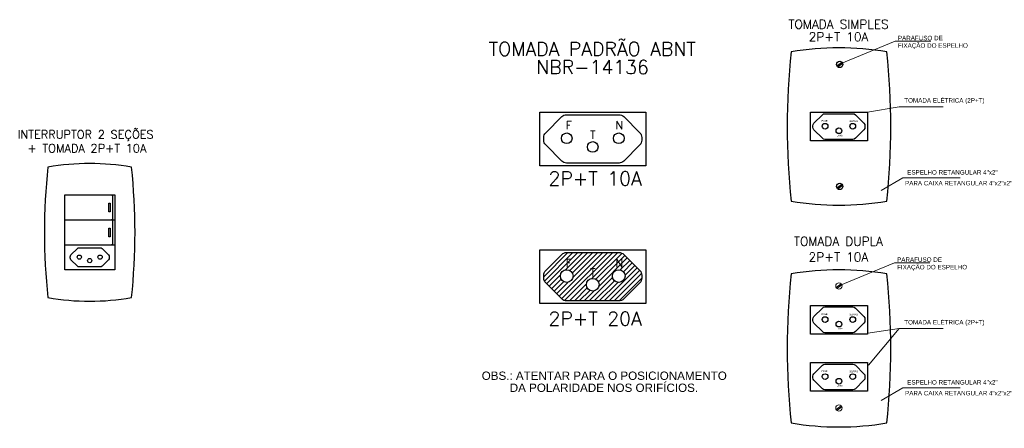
# Model space of a CAD drawing. Extents: x -98 to 248, y -55 to 13.
# Tile 51 of 117: x 117.58 to 126.47, y -11.71 to -8.02. Entities that reach past the tile are written whole.
import ezdxf
from ezdxf.enums import TextEntityAlignment as Align

# ---------------------------------------------------------------- set-up
doc = ezdxf.new("R2010")
doc.units = 0
doc.header["$LTSCALE"] = 0.01
for name, color, linetype in [('02', 2, 'Continuous'), ('DES', 2, 'Continuous'), ('FAM-DISJUNTORES', 1, 'Continuous'), ('TXT', 3, 'Continuous')]:
    doc.layers.add(name, color=color, linetype=linetype)
doc.styles.add('Arial', font='arial.ttf', dxfattribs={"height": 0.1})
doc.styles.add('ROMANS', font='romans.shx')

# ---------------------------------------------------------------- blocks, each defined once
blk = doc.blocks.new('TOMADA PADRÃO ABNT')
h = blk.add_hatch()
h.set_pattern_fill('LINE', color=11, scale=0.01, angle=45)
h.set_pattern_definition([(45, (-76.194974, -133.499426), (-0.02245064, 0.02245064), [])])
h.paths.add_polyline_path([(0.2796, -0.9705, 0.198912), (0.237, -0.9529), (-0.237, -0.9529, 0.198912), (-0.2796, -0.9705), (-0.4249, -1.1158, 0.198912), (-0.4425, -1.1584), (-0.4425, -1.1838, 0.198912), (-0.4249, -1.2264), (-0.2796, -1.3717, 0.198912), (-0.237, -1.3893), (0.237, -1.3893, 0.198912), (0.2796, -1.3717), (0.4249, -1.2264, 0.198912), (0.4425, -1.1838), (0.4425, -1.1584, 0.198912), (0.4249, -1.1158)])
h.paths.add_polyline_path([(0.2925, -1.1659, -1), (0.1769, -1.1659, -1)], flags=16)
h.paths.add_polyline_path([(0.0578, -1.244, -1), (-0.0578, -1.244, -1)], flags=16)
h.paths.add_polyline_path([(-0.1769, -1.1659, -1), (-0.2925, -1.1659, -1)], flags=16)
for points in [[(-0.4786, -0.1694), (-0.4786, 0.3152), (0.4786, 0.3152), (0.4786, -0.1694)], [(-0.4786, -1.4134), (-0.4786, -0.9288), (0.4786, -0.9288), (0.4786, -1.4134)]]:
    blk.add_lwpolyline(points, close=True)
for points in [[(-0.4425, 0.0601), (-0.4425, 0.0856, -0.198912), (-0.4249, 0.1282), (-0.2796, 0.2735, -0.198912), (-0.237, 0.2911), (0.237, 0.2911, -0.198912), (0.2796, 0.2735), (0.4249, 0.1282, -0.198912), (0.4425, 0.0856), (0.4425, 0.0601, -0.198912), (0.4249, 0.0176), (0.2796, -0.1277, -0.198912), (0.237, -0.1454), (-0.237, -0.1454, -0.198912), (-0.2796, -0.1277), (-0.4249, 0.0176, -0.198912)], [(-0.4425, -1.1838), (-0.4425, -1.1584, -0.198912), (-0.4249, -1.1158), (-0.2796, -0.9705, -0.198912), (-0.237, -0.9529), (0.237, -0.9529, -0.198912), (0.2796, -0.9705), (0.4249, -1.1158, -0.198912), (0.4425, -1.1584), (0.4425, -1.1838, -0.198912), (0.4249, -1.2264), (0.2796, -1.3717, -0.198912), (0.237, -1.3893), (-0.237, -1.3893, -0.198912), (-0.2796, -1.3717), (-0.4249, -1.2264, -0.198912)]]:
    blk.add_lwpolyline(points, format="xyb", close=True)
for centre, radius in [((-0.2347, 0.0781), 0.0481), ((0.2347, 0.0781), 0.0481), ((0, 0), 0.0481), ((-0.2347, -1.1659), 0.0578), ((0.2347, -1.1659), 0.0578), ((0, -1.244), 0.0578)]:
    blk.add_circle(centre, radius)
at = {"style": 'ROMANS'}
for s, p in [('TOMADA PADRÃO ABNT', (-0.0043, 0.9008)), ('NBR-14136', (-0.0022, 0.7208)), ('2P+T 10A', (0.0214, -0.2843)), ('2P+T 20A', (0.0214, -1.5498))]:
    blk.add_text(s, height=0.125, dxfattribs=at).set_placement(p, align=Align.MIDDLE)
for s, p in [('F', (-0.2443, 0.1592)), ('N', (0.2058, 0.16)), ('T', (-0.0243, 0.0733)), ('F', (-0.2443, -1.0848)), ('N', (0.2058, -1.084)), ('T', (-0.0243, -1.1707))]:
    blk.add_text(s, height=0.0722, rotation=0.00065, dxfattribs=at).set_placement(p)
blk = doc.blocks.new('TOMADA SIMPLES')
blk.add_lwpolyline([(0.4318, 0.7121, 0.083714), (-0.4309, 0.7121)], format="xyb")
blk.add_lwpolyline([(-0.2577, -0.0901), (-0.2577, 0.1675), (0.2587, 0.1675), (0.2587, -0.0901)], close=True)
blk.add_lwpolyline([(-0.2352, 0.032), (-0.2352, 0.0455, -0.198912), (-0.2259, 0.0681), (-0.1486, 0.1454, -0.198912), (-0.126, 0.1547), (0.126, 0.1547, -0.198912), (0.1486, 0.1454), (0.2259, 0.0681, -0.198912), (0.2352, 0.0455), (0.2352, 0.032, -0.198912), (0.2259, 0.0093), (0.1486, -0.0679, -0.198912), (0.126, -0.0773), (-0.126, -0.0773, -0.198912), (-0.1486, -0.0679), (-0.2259, 0.0093, -0.198912)], format="xyb", close=True)
for centre in [(-0.1248, 0.0415), (0, 0), (0.1248, 0.0415)]:
    blk.add_circle(centre, 0.0256)
for centre, radius, start, end in [((5.829, 0.0387), 6.296, 173.86046, 186.13954), ((-5.828, 0.0387), 6.296, 353.86046, 6.13954), ((0.0005, 1.9237), 2.5945, 260.42935, 279.57065)]:
    blk.add_arc(centre, radius, start, end)
at = {"style": 'ROMANS'}
for s, p in [('TOMADA SIMPLES', (-0.0036, 0.9215)), ('2P+T 10A', (-0.0036, 0.8085))]:
    blk.add_text(s, height=0.08, dxfattribs=at).set_placement(p, align=Align.CENTER)
blk = doc.blocks.new('TOMADA DUPLA')
blk.add_lwpolyline([(0.4318, 0.4545, 0.083714), (-0.4309, 0.4545)], format="xyb")
for points in [[(-0.2577, -0.0901), (-0.2577, 0.1675), (0.2587, 0.1675), (0.2587, -0.0901)], [(-0.2577, -0.6052), (-0.2577, -0.3477), (0.2587, -0.3477), (0.2587, -0.6052)]]:
    blk.add_lwpolyline(points, close=True)
for points in [[(-0.2352, 0.032), (-0.2352, 0.0455, -0.198912), (-0.2259, 0.0681), (-0.1486, 0.1454, -0.198912), (-0.126, 0.1547), (0.126, 0.1547, -0.198912), (0.1486, 0.1454), (0.2259, 0.0681, -0.198912), (0.2352, 0.0455), (0.2352, 0.032, -0.198912), (0.2259, 0.0093), (0.1486, -0.0679, -0.198912), (0.126, -0.0773), (-0.126, -0.0773, -0.198912), (-0.1486, -0.0679), (-0.2259, 0.0093, -0.198912)], [(-0.2352, -0.4832), (-0.2352, -0.4697, -0.198912), (-0.2259, -0.4471), (-0.1486, -0.3698, -0.198912), (-0.126, -0.3605), (0.126, -0.3605, -0.198912), (0.1486, -0.3698), (0.2259, -0.4471, -0.198912), (0.2352, -0.4697), (0.2352, -0.4832, -0.198912), (0.2259, -0.5058), (0.1486, -0.5831, -0.198912), (0.126, -0.5925), (-0.126, -0.5925, -0.198912), (-0.1486, -0.5831), (-0.2259, -0.5058, -0.198912)]]:
    blk.add_lwpolyline(points, format="xyb", close=True)
for centre in [(-0.1248, 0.0415), (0, 0), (0.1248, 0.0415), (-0.1248, -0.4737), (0, -0.5152), (0.1248, -0.4737)]:
    blk.add_circle(centre, 0.0256)
for centre, radius, start, end in [((5.829, -0.2189), 6.296, 173.86046, 186.13954), ((-5.828, -0.2189), 6.296, 353.86046, 6.13954), ((0.0005, 1.6661), 2.5945, 260.42935, 279.57065)]:
    blk.add_arc(centre, radius, start, end)
at = {"style": 'ROMANS'}
for s, p in [('TOMADA DUPLA', (-0.0046, 0.7073)), ('2P+T 10A', (-0.0046, 0.566))]:
    blk.add_text(s, height=0.08, dxfattribs=at).set_placement(p, align=Align.CENTER)
blk = doc.blocks.new('INTERRUPTOR 2 SEÇÕES + TOMADA 10A')
at = {"layer": 'FAM-DISJUNTORES'}
blk.add_line((-0.2259, 0.2827), (-0.2259, 0.9589), dxfattribs=at)
for points in [[(0.3774, 1.21, 0.083714), (-0.3774, 1.21)], [(0.1957, 0.9589, -0.414214), (0.2062, 0.9483), (0.2062, 0.744, -0.414214), (0.1957, 0.7335)], [(0.1957, 0.7335, -0.414214), (0.2062, 0.7229), (0.2062, 0.5186, -0.414214), (0.1957, 0.5081)]]:
    blk.add_lwpolyline(points, format="xyb", dxfattribs=at)
for points in [[(0.2259, 0.9589), (0.2259, 0.2827), (-0.2259, 0.2827)], [(-0.2259, 0.9589), (0.2259, 0.9589)], [(-0.2259, 0.7335), (0.2259, 0.7335)], [(-0.2259, 0.5081), (0.2259, 0.5081)]]:
    blk.add_lwpolyline(points, dxfattribs=at)
for points in [[(0.1737, 0.8853), (0.1853, 0.8853), (0.1853, 0.8071), (0.1737, 0.8071)], [(0.1737, 0.6599), (0.1853, 0.6599), (0.1853, 0.5817), (0.1737, 0.5817)]]:
    blk.add_lwpolyline(points, close=True, dxfattribs=at)
blk.add_lwpolyline([(-0.1764, 0.3903), (-0.1764, 0.4005, -0.198912), (-0.1694, 0.4174), (-0.1115, 0.4754, -0.198912), (-0.0945, 0.4824), (0.0945, 0.4824, -0.198912), (0.1115, 0.4754), (0.1694, 0.4174, -0.198912), (0.1764, 0.4005), (0.1764, 0.3903, -0.198912), (0.1694, 0.3733), (0.1115, 0.3154, -0.198912), (0.0945, 0.3084), (-0.0945, 0.3084, -0.198912), (-0.1115, 0.3154), (-0.1694, 0.3733, -0.198912)], format="xyb", close=True, dxfattribs=at)
for centre in [(-0.0936, 0.3975), (0, 0.3663), (0.0936, 0.3975)]:
    blk.add_circle(centre, 0.0192, dxfattribs=at)
for centre, radius, start, end in [((5.0999, 0.6208), 5.509, 173.86046, 186.13954), ((-5.0999, 0.6208), 5.509, 353.86046, 6.13954), ((0, 2.2702), 2.2702, 260.42935, 279.57065)]:
    blk.add_arc(centre, radius, start, end, dxfattribs=at)
at = {"layer": 'FAM-DISJUNTORES', "insert": (-0.0623, 1.5424), "char_height": 0.075, "width": 2.000063, "attachment_point": 2, "style": 'ROMANS'}
blk.add_mtext(' INTERRUPTOR 2 SEÇÕES\\P\\pxi-3,l4,t4;+^ITOMADA 2P+T 10A', dxfattribs=at)

msp = doc.modelspace()

# ---------------------------------------------------------------- linework, layer by layer
at = {"color": 202, "linetype": 'Continuous', "lineweight": 0}
for p, q in [((125.2322, -8.8546), (125.5164, -8.8052)), ((125.5164, -8.8052), (125.9141, -8.8052)), ((125.3533, -9.5611), (125.5514, -9.4471)), ((125.553, -9.4463), (126.0672, -9.4463)), ((125.2353, -10.8484), (125.5164, -10.8078)), ((125.5164, -10.8078), (125.2402, -11.1367)), ((125.5164, -10.8078), (125.9141, -10.8078)), ((125.3533, -11.4565), (125.5514, -11.3425)), ((125.553, -11.3417), (126.0672, -11.3417))]:
    msp.add_line(p, q, dxfattribs=at)
for points in [[(124.9784, -8.4196), (125.4807, -8.2138), (125.8016, -8.2138)], [(124.9715, -10.4199), (125.4738, -10.2141), (125.7947, -10.2141)]]:
    msp.add_lwpolyline(points, dxfattribs=at)
for centre in [(125.5544, -9.4523), (125.5544, -11.3477)]:
    msp.add_arc(centre, 0.006, 90, 119.91579, dxfattribs=at)
at = {"layer": 'DES', "lineweight": 0}
for p, q in [((124.948, -10.4367), (124.995, -10.403)), ((124.9539, -10.4443), (125.0003, -10.4111)), ((124.948, -11.5379), (124.995, -11.5042)), ((124.9539, -11.5455), (125.0003, -11.5123))]:
    msp.add_line(p, q, dxfattribs=at)
for centre in [(124.9736, -10.4228), (124.9736, -11.524)]:
    msp.add_circle(centre, 0.0291, dxfattribs=at)
at = {"layer": 'FAM-DISJUNTORES'}
for p, q in [((124.9549, -8.4365), (125.0019, -8.4028)), ((124.9608, -8.444), (125.0072, -8.4108)), ((124.9549, -9.5377), (125.0019, -9.504)), ((124.9608, -9.5452), (125.0072, -9.512))]:
    msp.add_line(p, q, dxfattribs=at)
for centre in [(124.9805, -8.4226), (124.9805, -9.5238)]:
    msp.add_circle(centre, 0.0291, dxfattribs=at)

# ---------------------------------------------------------------- block references
for name, p in [('TOMADA SIMPLES', (124.9735, -9.0221)), ('TOMADA PADRÃO ABNT', (122.7519, -9.1676)), ('TOMADA DUPLA', (124.9735, -10.7671))]:
    msp.add_blockref(name, p, dxfattribs=at)
at = {"layer": 'TXT'}
msp.add_blockref('INTERRUPTOR 2 SEÇÕES + TOMADA 10A', (118.2119, -10.5598), dxfattribs=at)

# ---------------------------------------------------------------- texts
at = {"style": 'Arial'}
for s, p in [('OBS.: ATENTAR PARA O POSICIONAMENTO', (121.7499, -11.2702)), ('DA POLARIDADE NOS ORIFÍCIOS.', (122.0028, -11.3789))]:
    msp.add_text(s, height=0.075, dxfattribs=at).set_placement(p)
at = {"layer": '02', "color": 2, "lineweight": 0, "style": 'Arial'}
for s, p in [('TOMADA ELÉTRICA (2P+T)', (125.5633, -8.7476)), ('ESPELHO RETANGULAR 4"x2"', (125.5899, -9.397)), ('PARA CAIXA RETANGULAR 4"x2"x2"', (125.5703, -9.4948)), ('TOMADA ELÉTRICA (2P+T)', (125.5633, -10.7501)), ('ESPELHO RETANGULAR 4"x2"', (125.5899, -11.2924)), ('PARA CAIXA RETANGULAR 4"x2"x2"', (125.5703, -11.3902))]:
    msp.add_text(s, height=0.040487, dxfattribs=at).set_placement(p, align=Align.MIDDLE_LEFT)
at = {"layer": '02', "color": 2, "lineweight": 0, "char_height": 0.040487, "attachment_point": 1, "style": 'Arial'}
for insert in [(125.5054, -8.1645), (125.4985, -10.1647)]:
    msp.add_mtext('\\A1;PARAFUSO DE \\PFIXAÇÃO DO ESPELHO', dxfattribs=dict(at, insert=insert))
at = {"layer": 'FAM-DISJUNTORES', "style": 'Arial'}
for s, p in [('FASE', (124.8174, -8.9319)), ('NEUTRO', (125.0617, -8.9347)), ('TERRA', (124.9414, -9.0633)), ('FASE', (124.8174, -10.6769)), ('NEUTRO', (125.0617, -10.6797)), ('TERRA', (124.9414, -10.8083)), ('FASE', (124.8174, -11.1921)), ('NEUTRO', (125.0617, -11.1949)), ('TERRA', (124.9414, -11.3234))]:
    msp.add_text(s, height=0.0144, dxfattribs=at).set_placement(p, align=Align.MIDDLE_LEFT)

doc.saveas('drawing.dxf')
